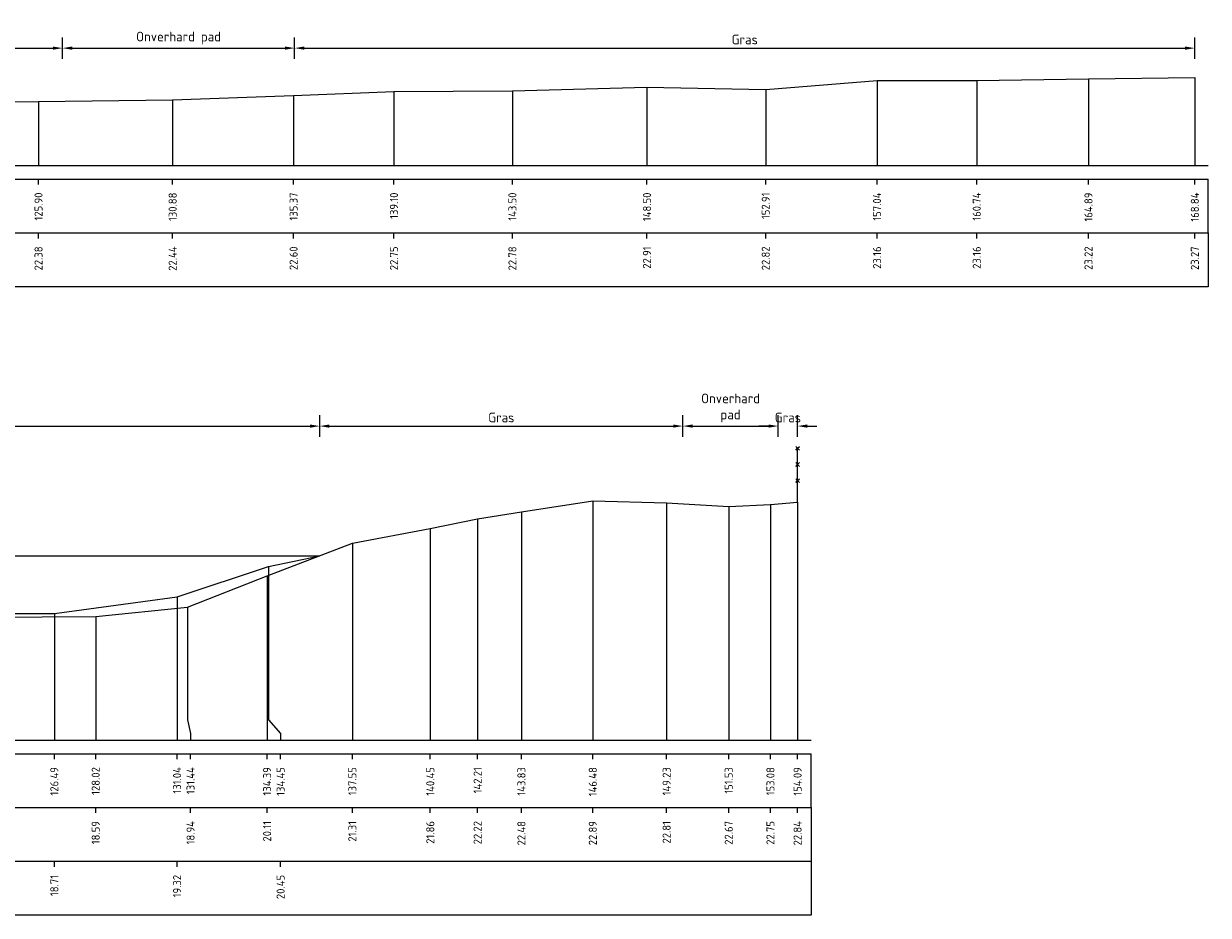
# Model space of a CAD drawing. Header units: metres. Extents: x 186876 to 190692, y 349785 to 350844.
# Tile 17 of 17: x 190553 to 190597, y 350811 to 350844. Entities that reach past the tile are written whole.
import ezdxf
from ezdxf.enums import TextEntityAlignment as Align

# ---------------------------------------------------------------- set-up
doc = ezdxf.new("R2010")
doc.units = ezdxf.units.M
doc.header["$PDMODE"] = 35
doc.header["$PDSIZE"] = 0.075
for name, color, linetype in [('B-ME-AL-PROFIEL_BOVENKANT SLIB-GD', 42, 'Continuous'), ('B-ME-AL-PROFIEL_WATERLIJN-GD', 150, 'Continuous'), ('B-ME-AL-PROFIELRASTER-S', 7, 'Continuous')]:
    doc.layers.add(name, color=color, linetype=linetype)
for name, color, linetype, lineweight in [('B-ME-GW-MAAIVELD-GD', 252, 'GW-MAAIVELD', 25), ('B-ME-IE-TERREINAFSCHEIDING_KUNSTMATIG_RASTERHEKWERK-SD', 20, 'Continuous', 25), ('X-XX-AL-DETAIL1-M', 7, 'Continuous', 18)]:
    doc.layers.add(name, color=color, linetype=linetype, lineweight=lineweight)
doc.styles.add('NLCS-ISO-ANNOTATIEF-T18', font='NLCS-ISO.ttf', dxfattribs={"height": 1.8})
doc.styles.add('NLCS-ISO-ANNOTATIVE-T18', font='NLCS-ISO.ttf', dxfattribs={"height": 1.8})
doc.linetypes.add('GW-MAAIVELD', pattern='A,12,[40,NLCS.SHX,S=1,R=0,X=0,Y=-0.5],12', length=24)
doc.dimstyles.new('NLCS-ANNOTATIEF-T18-PIJL_L2_H0', dxfattribs={"dimtxt": 2.5, "dimasz": 1.8, "dimexe": 2, "dimexo": 2, "dimgap": 0.7, "dimtad": 1, "dimzin": 0, "dimdsep": 46, "dimtxsty": 'NLCS-ISO-ANNOTATIEF-T18', "dimcen": 0, "dimdle": 2, "dimclrd": 256, "dimclre": 256, "dimclrt": 10, "dimaunit": 2, "dimadec": 0, "dimazin": 0, "dimtfac": 1, "dimtdec": 3, "dimtofl": 0, "dimtmove": 0, "dimatfit": 3, "dimfxl": 2, "dimfxlon": 1, "dimtfillclr": 256, "dimtolj": 1, "dimtzin": 0, "dimlwd": -1, "dimlwe": -1, "dimarcsym": 0})

# ---------------------------------------------------------------- blocks, each defined once
blk = doc.blocks.new('SAL-PROFIELRASTER_BALK_EIND1-SOD')
at = {"color": 0, "linetype": 'ByBlock', "lineweight": -2}
blk.add_line((1, -12.5), (1, -2.5), dxfattribs=at)
at = {"color": 0, "linetype": 'ByBlock', "lineweight": -2, "flags": 128}
for points in [[(0, 0), (1, 0)], [(0, -2.5), (1, -2.5)], [(0, -12.5), (1, -12.5)]]:
    blk.add_lwpolyline(points, dxfattribs=at)
blk = doc.blocks.new('SAL-PROFIELRASTER_BALK_EIND2-SOD')
at = {"color": 0, "linetype": 'ByBlock', "lineweight": -2}
for p, q in [((1, -2.5), (1, -12.5)), ((1, -12.5), (0, -12.5))]:
    blk.add_line(p, q, dxfattribs=at)
blk = doc.blocks.new('SAL-PROFIELRASTER_BALK_DATA-SOD')
at = {"color": 0, "linetype": 'ByBlock', "lineweight": -2}
blk.add_lwpolyline([(0, -3.5), (0, -2.5)], dxfattribs=at)
at = {"color": 0, "linetype": 'ByBlock', "lineweight": -2, "style": 'NLCS-ISO-ANNOTATIVE-T18'}
blk.add_attdef('GETAL', text='', height=1.5, rotation=90, dxfattribs=at).set_placement((0.75, -5), align=Align.RIGHT)
blk = doc.blocks.new('SAL-PROFIELRASTER_AANHAAL-SOD')
at = {"color": 9, "linetype": 'ByBlock', "lineweight": -2, "flags": 128}
blk.add_lwpolyline([(0, 1), (0, 0)], dxfattribs=at)
blk = doc.blocks.new('SAL-PROFIELRASTER_AANHAAL_STAGGER-SOD')
at = {"color": 9, "linetype": 'ByBlock', "lineweight": -2, "flags": 128}
for points in [[(0, 0), (0, -0.25)], [(0, -0.25), (1, -0.75)], [(1, -0.75), (1, -1)]]:
    blk.add_lwpolyline(points, dxfattribs=at)
blk = doc.blocks.new('SIE-RASTERHEKWERK-SOD')
at = {"flags": 128}
for points in [[(-0.035, 1.035), (0.035, 0.965)], [(-0.035, 0.965), (0, 1), (0.035, 1.035)], [(0, 0), (0, 1)], [(-0.035, 0.735), (0.035, 0.665)], [(-0.035, 0.665), (0, 0.7), (0.035, 0.735)], [(-0.035, 0.435), (0.035, 0.365)], [(-0.035, 0.365), (0, 0.4), (0.035, 0.435)]]:
    blk.add_lwpolyline(points, dxfattribs=at)
blk = doc.blocks.new('*D11')
at = {"layer": 'Defpoints', "color": 0, "transparency": 16777216}
for p in [(190564.133, 350828.997), (190447.644, 350824.187), (190564.133, 350824.187)]:
    blk.add_point(p, dxfattribs=at)
at = {"layer": 'X-XX-AL-DETAIL1-M', "transparency": 16777216}
for p, q in [((190447.644, 350828.597), (190447.644, 350829.397)), ((190564.133, 350828.597), (190564.133, 350829.397)), ((190448.004, 350828.997), (190563.773, 350828.997))]:
    blk.add_line(p, q, dxfattribs=at)
for points in [[(190448.004, 350829.057), (190448.004, 350828.937), (190447.644, 350828.997)], [(190563.773, 350829.057), (190563.773, 350828.937), (190564.133, 350828.997)]]:
    blk.add_solid(points, dxfattribs=at)
at = {"layer": 'X-XX-AL-DETAIL1-M', "color": 10, "transparency": 16777216, "insert": (190506.004, 350829.317), "char_height": 0.36, "attachment_point": 5, "style": 'NLCS-ISO-ANNOTATIEF-T18'}
blk.add_mtext('\\A1;Waterbodem met slib', dxfattribs=at)
blk = doc.blocks.new('*D36')
at = {"layer": 'Defpoints', "color": 0, "transparency": 16777216}
for p in [(190554.583, 350843.028), (190489.363, 350838.667), (190554.583, 350838.667)]:
    blk.add_point(p, dxfattribs=at)
at = {"layer": 'X-XX-AL-DETAIL1-M', "transparency": 16777216}
for p, q in [((190489.363, 350842.628), (190489.363, 350843.428)), ((190554.583, 350842.628), (190554.583, 350843.428)), ((190489.723, 350843.028), (190554.223, 350843.028))]:
    blk.add_line(p, q, dxfattribs=at)
for points in [[(190489.723, 350843.088), (190489.723, 350842.968), (190489.363, 350843.028)], [(190554.223, 350843.088), (190554.223, 350842.968), (190554.583, 350843.028)]]:
    blk.add_solid(points, dxfattribs=at)
at = {"layer": 'X-XX-AL-DETAIL1-M', "color": 10, "transparency": 16777216, "insert": (190521.973, 350843.348), "char_height": 0.36, "attachment_point": 5, "style": 'NLCS-ISO-ANNOTATIEF-T18'}
blk.add_mtext('\\A1;Gras', dxfattribs=at)
blk = doc.blocks.new('*D37')
at = {"layer": 'Defpoints', "color": 0, "transparency": 16777216}
for p in [(190563.203, 350843.028), (190554.583, 350838.667), (190563.203, 350838.667)]:
    blk.add_point(p, dxfattribs=at)
at = {"layer": 'X-XX-AL-DETAIL1-M', "transparency": 16777216}
for p, q in [((190554.583, 350842.628), (190554.583, 350843.428)), ((190563.203, 350842.628), (190563.203, 350843.428)), ((190554.943, 350843.028), (190562.843, 350843.028))]:
    blk.add_line(p, q, dxfattribs=at)
for points in [[(190554.943, 350843.088), (190554.943, 350842.968), (190554.583, 350843.028)], [(190562.843, 350843.088), (190562.843, 350842.968), (190563.203, 350843.028)]]:
    blk.add_solid(points, dxfattribs=at)
at = {"layer": 'X-XX-AL-DETAIL1-M', "color": 10, "transparency": 16777216, "insert": (190558.893, 350843.402), "char_height": 0.36, "attachment_point": 5, "style": 'NLCS-ISO-ANNOTATIEF-T18'}
blk.add_mtext('\\A1;Onverhard pad', dxfattribs=at)
blk = doc.blocks.new('*D38')
at = {"layer": 'Defpoints', "color": 0, "transparency": 16777216}
for p in [(190596.636, 350843.028), (190563.203, 350838.667), (190596.636, 350838.667)]:
    blk.add_point(p, dxfattribs=at)
at = {"layer": 'X-XX-AL-DETAIL1-M', "transparency": 16777216}
for p, q in [((190563.203, 350842.628), (190563.203, 350843.428)), ((190596.636, 350842.628), (190596.636, 350843.428)), ((190563.563, 350843.028), (190596.276, 350843.028))]:
    blk.add_line(p, q, dxfattribs=at)
for points in [[(190563.563, 350843.088), (190563.563, 350842.968), (190563.203, 350843.028)], [(190596.276, 350843.088), (190596.276, 350842.968), (190596.636, 350843.028)]]:
    blk.add_solid(points, dxfattribs=at)
at = {"layer": 'X-XX-AL-DETAIL1-M', "color": 10, "transparency": 16777216, "insert": (190579.919, 350843.348), "char_height": 0.36, "attachment_point": 5, "style": 'NLCS-ISO-ANNOTATIEF-T18'}
blk.add_mtext('\\A1;Gras', dxfattribs=at)
blk = doc.blocks.new('*D42')
at = {"layer": 'Defpoints', "color": 0, "transparency": 16777216}
for p in [(190577.623, 350828.997), (190564.133, 350824.187), (190577.623, 350817.337)]:
    blk.add_point(p, dxfattribs=at)
at = {"layer": 'X-XX-AL-DETAIL1-M', "transparency": 16777216}
for p, q in [((190564.133, 350828.597), (190564.133, 350829.397)), ((190577.623, 350828.597), (190577.623, 350829.397)), ((190564.493, 350828.997), (190577.263, 350828.997))]:
    blk.add_line(p, q, dxfattribs=at)
for points in [[(190564.493, 350829.057), (190564.493, 350828.937), (190564.133, 350828.997)], [(190577.263, 350829.057), (190577.263, 350828.937), (190577.623, 350828.997)]]:
    blk.add_solid(points, dxfattribs=at)
at = {"layer": 'X-XX-AL-DETAIL1-M', "color": 10, "transparency": 16777216, "insert": (190570.878, 350829.317), "char_height": 0.36, "attachment_point": 5, "style": 'NLCS-ISO-ANNOTATIEF-T18'}
blk.add_mtext('\\A1;Gras', dxfattribs=at)
blk = doc.blocks.new('*D43')
at = {"layer": 'Defpoints', "color": 0, "transparency": 16777216}
for p in [(190581.163, 350828.997), (190577.623, 350817.337), (190581.163, 350817.337)]:
    blk.add_point(p, dxfattribs=at)
at = {"layer": 'X-XX-AL-DETAIL1-M', "transparency": 16777216}
for p, q in [((190577.623, 350828.597), (190577.623, 350829.397)), ((190581.163, 350828.597), (190581.163, 350829.397)), ((190577.983, 350828.997), (190580.803, 350828.997))]:
    blk.add_line(p, q, dxfattribs=at)
for points in [[(190577.983, 350829.057), (190577.983, 350828.937), (190577.623, 350828.997)], [(190580.803, 350829.057), (190580.803, 350828.937), (190581.163, 350828.997)]]:
    blk.add_solid(points, dxfattribs=at)
at = {"layer": 'X-XX-AL-DETAIL1-M', "color": 10, "transparency": 16777216, "insert": (190579.393, 350829.671), "char_height": 0.36, "attachment_point": 5, "style": 'NLCS-ISO-ANNOTATIEF-T18'}
blk.add_mtext('\\A1;Onverhard \\Ppad', dxfattribs=at)
blk = doc.blocks.new('*D44')
at = {"layer": 'Defpoints', "color": 0, "transparency": 16777216}
for p in [(190581.881, 350828.997), (190581.163, 350817.337), (190581.881, 350817.337)]:
    blk.add_point(p, dxfattribs=at)
at = {"layer": 'X-XX-AL-DETAIL1-M', "transparency": 16777216}
for p, q in [((190581.163, 350828.597), (190581.163, 350829.397)), ((190581.881, 350828.597), (190581.881, 350829.397)), ((190580.803, 350828.997), (190580.443, 350828.997)), ((190582.241, 350828.997), (190582.601, 350828.997))]:
    blk.add_line(p, q, dxfattribs=at)
for points in [[(190580.803, 350829.057), (190580.803, 350828.937), (190581.163, 350828.997)], [(190582.241, 350829.057), (190582.241, 350828.937), (190581.881, 350828.997)]]:
    blk.add_solid(points, dxfattribs=at)
at = {"layer": 'X-XX-AL-DETAIL1-M', "color": 10, "transparency": 16777216, "insert": (190581.522, 350829.317), "char_height": 0.36, "attachment_point": 5, "style": 'NLCS-ISO-ANNOTATIEF-T18'}
blk.add_mtext('\\A1;Gras', dxfattribs=at)

msp = doc.modelspace()

# ---------------------------------------------------------------- linework, layer by layer
at = {"layer": 'B-ME-AL-PROFIEL_BOVENKANT SLIB-GD', "elevation": -21.672}
msp.add_lwpolyline([(190551.019, 350822.045), (190554.278, 350822.042), (190558.837, 350822.655), (190562.238, 350823.782), (190564.133, 350824.187)], dxfattribs=at)
at = {"layer": 'B-ME-AL-PROFIEL_WATERLIJN-GD', "elevation": -21.672}
msp.add_lwpolyline([(190447.644, 350824.187), (190564.133, 350824.187)], dxfattribs=at)
at = {"layer": 'B-ME-GW-MAAIVELD-GD', "ltscale": 0.1, "elevation": -21.672, "flags": 128}
for points in [[(190427.793, 350841.503), (190431.351, 350841.424), (190435.579, 350841.294), (190439.73, 350841.431), (190444.011, 350841.486), (190449.472, 350841.388), (190452.876, 350841.415), (190458.962, 350841.418), (190464.364, 350841.419), (190469.628, 350841.292), (190474.122, 350841.257), (190477.782, 350841.206), (190481.898, 350841.116), (190486.427, 350840.862), (190491.404, 350840.74), (190495.046, 350840.829), (190500.088, 350841.014), (190504.154, 350841.014), (190508.658, 350841.076), (190513.467, 350841.095), (190519.266, 350841.02), (190523.845, 350841.194), (190529.622, 350841.059), (190533.686, 350841.01), (190537.785, 350840.96), (190542.444, 350841.28), (190546.803, 350841), (190553.691, 350841.047), (190558.672, 350841.105), (190563.163, 350841.266), (190566.891, 350841.417), (190571.291, 350841.443), (190576.288, 350841.581), (190580.699, 350841.486), (190584.834, 350841.826), (190588.536, 350841.822), (190592.685, 350841.885), (190596.636, 350841.941)], [(190427.793, 350826.372), (190430.915, 350826.348), (190433.714, 350826.292), (190435.507, 350826.195), (190438.225, 350825.622), (190441.368, 350825.269), (190443.242, 350825.127), (190445.311, 350824.94), (190448.701, 350823.846), (190450.358, 350823.736), (190453.076, 350822.88), (190455.526, 350822.208), (190458.735, 350821.782), (190464.118, 350821.312), (190466.232, 350820.676), (190468.928, 350820.359), (190476.467, 350819.996), (190479.372, 350819.667), (190482.99, 350820.032), (190487.526, 350820.401), (190492.435, 350820.619), (190495.94, 350821.084), (190499.882, 350821.394), (190504.11, 350821.498), (190506.738, 350821.515), (190509.982, 350821.594), (190514.536, 350821.494), (190518.1, 350821.528), (190521.729, 350821.535), (190525.618, 350821.477), (190529.234, 350821.489), (190532.953, 350821.805), (190537.223, 350821.867), (190541.094, 350821.9), (190545.049, 350821.788), (190549.006, 350821.727), (190551.825, 350821.902), (190555.814, 350821.925), (190559.229, 350822.281), (190562.181, 350823.444), (190565.346, 350824.649), (190568.241, 350825.197), (190569.998, 350825.558), (190571.625, 350825.819), (190574.276, 350826.225), (190577.018, 350826.151), (190579.325, 350826.007), (190580.874, 350826.089), (190581.881, 350826.172)]]:
    msp.add_lwpolyline(points, dxfattribs=at)

# ---------------------------------------------------------------- block references
at = {"layer": 'B-ME-AL-PROFIELRASTER-S'}
for p, yscale in [((190576.288, 350838.667, -21.672), 2.914000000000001), ((190576.288, 350838.667, -21.672), 2.914000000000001), ((190584.834, 350838.667, -21.672), 3.158999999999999), ((190584.834, 350838.667, -21.672), 3.158999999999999), ((190588.536, 350838.667, -21.672), 3.155000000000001), ((190588.536, 350838.667, -21.672), 3.155000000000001), ((190592.685, 350838.667, -21.672), 3.218), ((190592.685, 350838.667, -21.672), 3.218), ((190596.636, 350838.667, -21.672), 3.274000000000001), ((190596.636, 350838.667, -21.672), 3.274000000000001), ((190563.163, 350838.667, -21.672), 2.599), ((190563.163, 350838.667, -21.672), 2.599), ((190566.891, 350838.667, -21.672), 2.75), ((190566.891, 350838.667, -21.672), 2.75), ((190571.291, 350838.667, -21.672), 2.776), ((190571.291, 350838.667, -21.672), 2.776), ((190580.699, 350838.667, -21.672), 2.818999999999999), ((190580.699, 350838.667, -21.672), 2.818999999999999), ((190553.691, 350838.667, -21.672), 2.379999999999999), ((190553.691, 350838.667, -21.672), 2.379999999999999), ((190558.672, 350838.667, -21.672), 2.437999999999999), ((190558.672, 350838.667, -21.672), 2.437999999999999), ((190574.276, 350817.337, -21.672), 8.888000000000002), ((190581.881, 350817.337, -21.672), 8.835), ((190571.625, 350817.337, -21.672), 8.482), ((190577.018, 350817.337, -21.672), 8.814), ((190579.325, 350817.337, -21.672), 8.670000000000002), ((190580.874, 350817.337, -21.672), 8.751999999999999), ((190569.998, 350817.337, -21.672), 8.221), ((190568.241, 350817.337, -21.672), 7.859999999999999), ((190565.346, 350817.337, -21.672), 7.312000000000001), ((190562.238, 350818.337, -21.672), 5.445), ((190562.181, 350817.337, -21.672), 6.106999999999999), ((190558.837, 350817.337, -21.672), 5.318000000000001), ((190559.229, 350818.337, -21.672), 3.943999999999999), ((190554.278, 350817.337, -21.672), 4.704999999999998), ((190555.814, 350817.337, -21.672), 4.588000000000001)]:
    msp.add_blockref('SAL-PROFIELRASTER_AANHAAL-SOD', p, dxfattribs=dict(at, yscale=yscale))
at = {"layer": 'B-ME-AL-PROFIELRASTER-S', "yscale": 0.2}
for name, p, xscale, zscale in [('SAL-PROFIELRASTER_BALK_EIND1-SOD', (190427.793, 350838.667, -21.672), 169.3431339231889, 169.3431339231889), ('SAL-PROFIELRASTER_BALK_EIND2-SOD', (190427.793, 350836.667, -21.672), 169.3431339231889, 169.3431339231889), ('SAL-PROFIELRASTER_BALK_EIND1-SOD', (190427.793, 350817.337, -21.672), 154.5886499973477, 154.5886499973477), ('SAL-PROFIELRASTER_BALK_EIND2-SOD', (190427.793, 350815.337, -21.672), 154.5886499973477, 154.5886499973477), ('SAL-PROFIELRASTER_BALK_EIND2-SOD', (190427.793, 350813.337, -21.672), 154.5886499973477, 154.5886499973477)]:
    msp.add_blockref(name, p, dxfattribs=dict(at, xscale=xscale, zscale=zscale))
at = {"layer": 'B-ME-AL-PROFIELRASTER-S', "xscale": 0.2, "yscale": 0.2, "zscale": 0.2}
for p, values in [((190553.691, 350838.667, -21.672), {'GETAL': '125.90'}), ((190553.691, 350838.667, -21.672), {'GETAL': '125.90'}), ((190558.672, 350838.667, -21.672), {'GETAL': '130.88'}), ((190558.672, 350838.667, -21.672), {'GETAL': '130.88'}), ((190563.163, 350838.667, -21.672), {'GETAL': '135.37'}), ((190563.163, 350838.667, -21.672), {'GETAL': '135.37'}), ((190566.891, 350838.667, -21.672), {'GETAL': '139.10'}), ((190566.891, 350838.667, -21.672), {'GETAL': '139.10'}), ((190571.291, 350838.667, -21.672), {'GETAL': '143.50'}), ((190571.291, 350838.667, -21.672), {'GETAL': '143.50'}), ((190576.288, 350838.667, -21.672), {'GETAL': '148.50'}), ((190576.288, 350838.667, -21.672), {'GETAL': '148.50'}), ((190580.699, 350838.667, -21.672), {'GETAL': '152.91'}), ((190580.699, 350838.667, -21.672), {'GETAL': '152.91'}), ((190584.834, 350838.667, -21.672), {'GETAL': '157.04'}), ((190584.834, 350838.667, -21.672), {'GETAL': '157.04'}), ((190588.536, 350838.667, -21.672), {'GETAL': '160.74'}), ((190588.536, 350838.667, -21.672), {'GETAL': '160.74'}), ((190592.685, 350838.667, -21.672), {'GETAL': '164.89'}), ((190592.685, 350838.667, -21.672), {'GETAL': '164.89'}), ((190596.636, 350838.667, -21.672), {'GETAL': '168.84'}), ((190596.636, 350838.667, -21.672), {'GETAL': '168.84'}), ((190553.691, 350836.667, -21.672), {'GETAL': '22.38'}), ((190558.672, 350836.667, -21.672), {'GETAL': '22.44'}), ((190563.163, 350836.667, -21.672), {'GETAL': '22.60'}), ((190566.891, 350836.667, -21.672), {'GETAL': '22.75'}), ((190571.291, 350836.667, -21.672), {'GETAL': '22.78'}), ((190576.288, 350836.667, -21.672), {'GETAL': '22.91'}), ((190580.699, 350836.667, -21.672), {'GETAL': '22.82'}), ((190584.834, 350836.667, -21.672), {'GETAL': '23.16'}), ((190588.536, 350836.667, -21.672), {'GETAL': '23.16'}), ((190592.685, 350836.667, -21.672), {'GETAL': '23.22'}), ((190596.636, 350836.667, -21.672), {'GETAL': '23.27'}), ((190554.278, 350817.337, -21.672), {'GETAL': '126.49'}), ((190555.814, 350817.337, -21.672), {'GETAL': '128.02'}), ((190558.837, 350817.337, -21.672), {'GETAL': '131.04'}), ((190559.337, 350817.337, -21.672), {'GETAL': '131.44'}), ((190562.181, 350817.337, -21.672), {'GETAL': '134.39'}), ((190562.681, 350817.337, -21.672), {'GETAL': '134.45'}), ((190565.346, 350817.337, -21.672), {'GETAL': '137.55'}), ((190568.241, 350817.337, -21.672), {'GETAL': '140.45'}), ((190569.998, 350817.337, -21.672), {'GETAL': '142.21'}), ((190571.625, 350817.337, -21.672), {'GETAL': '143.83'}), ((190574.276, 350817.337, -21.672), {'GETAL': '146.48'}), ((190577.018, 350817.337, -21.672), {'GETAL': '149.23'}), ((190579.325, 350817.337, -21.672), {'GETAL': '151.53'}), ((190580.874, 350817.337, -21.672), {'GETAL': '153.08'}), ((190581.881, 350817.337, -21.672), {'GETAL': '154.09'}), ((190555.814, 350815.337, -21.672), {'GETAL': '18.59'}), ((190559.337, 350815.337, -21.672), {'GETAL': '18.94'}), ((190562.181, 350815.337, -21.672), {'GETAL': '20.11'}), ((190565.346, 350815.337, -21.672), {'GETAL': '21.31'}), ((190568.241, 350815.337, -21.672), {'GETAL': '21.86'}), ((190569.998, 350815.337, -21.672), {'GETAL': '22.22'}), ((190571.625, 350815.337, -21.672), {'GETAL': '22.48'}), ((190574.276, 350815.337, -21.672), {'GETAL': '22.89'}), ((190577.018, 350815.337, -21.672), {'GETAL': '22.81'}), ((190579.325, 350815.337, -21.672), {'GETAL': '22.67'}), ((190580.874, 350815.337, -21.672), {'GETAL': '22.75'}), ((190581.881, 350815.337, -21.672), {'GETAL': '22.84'}), ((190554.278, 350813.337, -21.672), {'GETAL': '18.71'}), ((190558.837, 350813.337, -21.672), {'GETAL': '19.32'}), ((190562.681, 350813.337, -21.672), {'GETAL': '20.45'})]:
    msp.add_blockref('SAL-PROFIELRASTER_BALK_DATA-SOD', p, dxfattribs=at).add_auto_attribs(values)
at = {"layer": 'B-ME-AL-PROFIELRASTER-S'}
for p, xscale, zscale in [((190559.229, 350818.337, -21.672), 0.10754438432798, 0.10754438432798), ((190562.238, 350818.337, -21.672), 0.4430565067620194, 0.4430565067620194)]:
    msp.add_blockref('SAL-PROFIELRASTER_AANHAAL_STAGGER-SOD', p, dxfattribs=dict(at, xscale=xscale, zscale=zscale))
at = {"layer": 'B-ME-IE-TERREINAFSCHEIDING_KUNSTMATIG_RASTERHEKWERK-SD', "xscale": 2, "yscale": 2, "zscale": 2}
msp.add_blockref('SIE-RASTERHEKWERK-SOD', (190581.881, 350826.172, -21.672), dxfattribs=at)

# ---------------------------------------------------------------- dimensions: what is measured, and where the dimension line sits
at = {"layer": 'X-XX-AL-DETAIL1-M'}
for base, p1, p2, text, picture, middle in [((190563.203, 350843.028, -21.672), (190554.583, 350838.667, -21.672), (190563.203, 350838.667, -21.672), 'Onverhard pad', '*D37', (190558.893, 350843.028, -21.672)), ((190554.583, 350843.028, -21.672), (190489.363, 350838.667, -21.672), (190554.583, 350838.667, -21.672), 'Gras', '*D36', (190521.973, 350843.028, -21.672)), ((190596.636, 350843.028, -21.672), (190563.203, 350838.667, -21.672), (190596.636, 350838.667, -21.672), 'Gras', '*D38', (190579.919, 350843.028, -21.672)), ((190564.133, 350828.997, -21.672), (190447.644, 350824.187, -21.672), (190564.133, 350824.187, -21.672), 'Waterbodem met slib', '*D11', (190506.004, 350828.997, -21.672)), ((190581.163, 350828.997, -21.672), (190577.623, 350817.337, -21.672), (190581.163, 350817.337, -21.672), 'Onverhard \\Ppad', '*D43', (190579.393, 350828.997, -21.672)), ((190577.623, 350828.997, -21.672), (190564.133, 350824.187, -21.672), (190577.623, 350817.337, -21.672), 'Gras', '*D42', (190570.878, 350828.997, -21.672)), ((190581.881, 350828.997, -21.672), (190581.163, 350817.337, -21.672), (190581.881, 350817.337, -21.672), 'Gras', '*D44', (190581.522, 350828.997, -21.672))]:
    dim = msp.add_linear_dim(base=base, p1=p1, p2=p2, text=text, dimstyle='NLCS-ANNOTATIEF-T18-PIJL_L2_H0', dxfattribs=at)
    dim.commit()
    dim.dimension.update_dxf_attribs({"geometry": picture, "text_midpoint": middle, "dimtype": 160})

doc.saveas('drawing.dxf')
